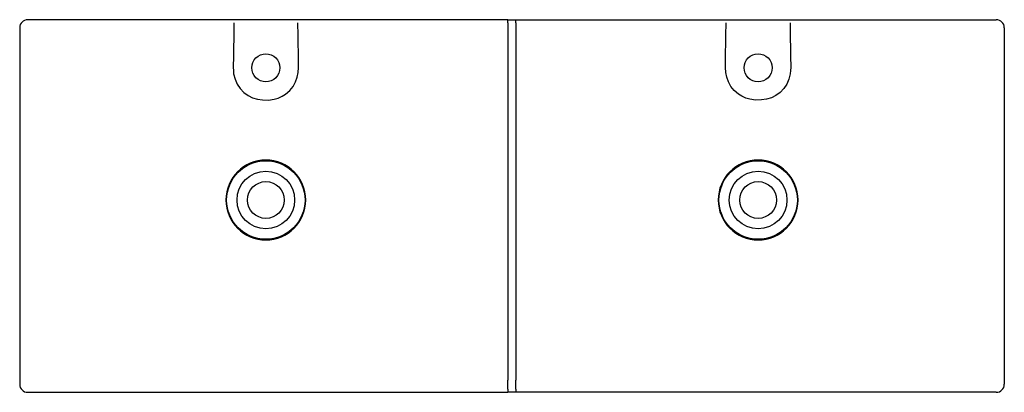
# Model space of a CAD drawing. Header units: millimetres. Extents: x 4584.59 to 4585.82, y 2828.6 to 2829.07.
import ezdxf

# ---------------------------------------------------------------- set-up
doc = ezdxf.new("R2010")
doc.units = ezdxf.units.MM
doc.layers.add('SANINDUSA', color=3, linetype='Continuous')

msp = doc.modelspace()

# ---------------------------------------------------------------- linework, layer by layer
at = {"layer": 'SANINDUSA'}
for p, q in [((4584.8527, 2829.0651), (4584.6015, 2829.0651)), ((4584.6315, 2829.0651), (4584.6015, 2829.0651)), ((4584.6315, 2829.0651), (4584.6015, 2829.0651)), ((4584.8527, 2829.0651), (4584.6315, 2829.0651)), ((4584.8591, 2829.0651), (4584.8527, 2829.0651)), ((4584.9389, 2829.0651), (4584.8591, 2829.0651)), ((4584.9457, 2829.0651), (4584.9389, 2829.0651)), ((4585.2015, 2829.0651), (4584.9457, 2829.0651)), ((4585.2015, 2829.0611), (4585.2015, 2829.0651)), ((4585.2015, 2829.0651), (4585.2115, 2829.0651)), ((4585.2015, 2829.0611), (4585.2015, 2829.0306)), ((4585.2115, 2829.0611), (4585.2115, 2829.0651)), ((4585.2115, 2829.0651), (4585.4673, 2829.0651)), ((4585.2115, 2829.0611), (4585.2115, 2829.0306)), ((4585.4673, 2829.0651), (4585.4741, 2829.0651)), ((4585.4741, 2829.0651), (4585.5539, 2829.0651)), ((4585.5539, 2829.0651), (4585.5603, 2829.0651)), ((4585.5603, 2829.0651), (4585.7815, 2829.0651)), ((4585.7815, 2829.0651), (4585.8115, 2829.0651)), ((4585.7815, 2829.0651), (4585.8115, 2829.0651)), ((4584.5915, 2829.0551), (4584.5915, 2828.6151)), ((4585.8215, 2829.0551), (4585.8215, 2828.6151)), ((4585.2015, 2829.0306), (4585.2015, 2829.0279)), ((4585.2015, 2829.0279), (4585.2015, 2828.8639)), ((4585.2115, 2829.0306), (4585.2115, 2829.0279)), ((4585.2115, 2829.0279), (4585.2115, 2828.8639)), ((4585.2015, 2828.8639), (4585.2015, 2828.8374)), ((4585.2115, 2828.8639), (4585.2115, 2828.8374)), ((4585.2015, 2828.8374), (4585.2015, 2828.6509)), ((4585.2115, 2828.8374), (4585.2115, 2828.6509)), ((4585.2015, 2828.6509), (4585.2015, 2828.6151)), ((4585.2115, 2828.6509), (4585.2115, 2828.6151)), ((4584.5915, 2828.6151), (4584.5915, 2828.6101)), ((4585.2015, 2828.6041), (4585.2015, 2828.6151)), ((4585.2015, 2828.6041), (4585.2015, 2828.6001)), ((4585.2115, 2828.6041), (4585.2115, 2828.6151)), ((4585.2115, 2828.6041), (4585.2115, 2828.6001)), ((4585.8215, 2828.6151), (4585.8215, 2828.6101)), ((4584.6015, 2828.6001), (4584.6315, 2828.6001)), ((4584.6015, 2828.6001), (4584.6315, 2828.6001)), ((4584.6015, 2828.6001), (4584.6315, 2828.6001)), ((4584.6315, 2828.6001), (4585.2015, 2828.6001)), ((4585.2115, 2828.6001), (4585.2015, 2828.6001)), ((4585.7815, 2828.6001), (4585.2115, 2828.6001)), ((4585.8115, 2828.6001), (4585.7815, 2828.6001)), ((4585.8115, 2828.6001), (4585.7815, 2828.6001))]:
    msp.add_line(p, q, dxfattribs=at)
for points in [[(4584.8589, 2829.0611), (4584.8589, 2829.0521), (4584.8585, 2829.0201), (4584.8583, 2829.0056)], [(4584.9397, 2829.0056), (4584.9396, 2829.0136), (4584.9392, 2829.0456), (4584.9391, 2829.0611)], [(4585.4733, 2829.0056), (4585.4734, 2829.0136), (4585.4738, 2829.0456), (4585.4739, 2829.0611)], [(4585.5541, 2829.0611), (4585.5541, 2829.0521), (4585.5545, 2829.0201), (4585.5547, 2829.0056)], [(4584.8583, 2829.0056), (4584.8584, 2829.0016), (4584.8588, 2828.9976), (4584.8605, 2828.991), (4584.8632, 2828.9847), (4584.867, 2828.9792), (4584.8717, 2828.9743), (4584.8768, 2828.9706), (4584.8825, 2828.9678), (4584.8886, 2828.966), (4584.895, 2828.965), (4584.9023, 2828.9649), (4584.9095, 2828.966), (4584.9145, 2828.9674), (4584.9193, 2828.9696), (4584.9237, 2828.9723), (4584.9288, 2828.9767), (4584.933, 2828.9819), (4584.9361, 2828.9874), (4584.9382, 2828.9933), (4584.9394, 2828.9994), (4584.9397, 2829.0056)], [(4585.5547, 2829.0056), (4585.5546, 2829.0016), (4585.5542, 2828.9976), (4585.5525, 2828.991), (4585.5498, 2828.9847), (4585.546, 2828.9792), (4585.5413, 2828.9743), (4585.5362, 2828.9706), (4585.5305, 2828.9678), (4585.5244, 2828.966), (4585.518, 2828.965), (4585.5108, 2828.9649), (4585.5036, 2828.966), (4585.4985, 2828.9674), (4585.4937, 2828.9696), (4585.4893, 2828.9723), (4585.4842, 2828.9767), (4585.48, 2828.9819), (4585.4769, 2828.9874), (4585.4748, 2828.9933), (4585.4736, 2828.9994), (4585.4733, 2829.0056)]]:
    msp.add_lwpolyline(points, dxfattribs=at)
for centre, radius in [((4584.899, 2829.0051), 0.0175), ((4585.514, 2829.0051), 0.0175), ((4584.899, 2828.8401), 0.049), ((4585.514, 2828.8401), 0.049), ((4584.899, 2828.8401), 0.036), ((4585.514, 2828.8401), 0.036), ((4584.899, 2828.8401), 0.023), ((4585.514, 2828.8401), 0.023)]:
    msp.add_circle(centre, radius, dxfattribs=at)
for centre, radius, start, end in [((4584.6015, 2829.0551), 0.01, 90, 180), ((4585.8115, 2829.0551), 0.01, 0, 90), ((4584.899, 2828.8401), 0.0499, 90, 270), ((4584.899, 2828.8401), 0.0499, 270, 90), ((4585.514, 2828.8401), 0.0499, 90, 270), ((4585.514, 2828.8401), 0.0499, 270, 90), ((4584.6015, 2828.6101), 0.01, 180, 270), ((4585.8115, 2828.6101), 0.01, 270, 0)]:
    msp.add_arc(centre, radius, start, end, dxfattribs=at)

doc.saveas('drawing.dxf')
